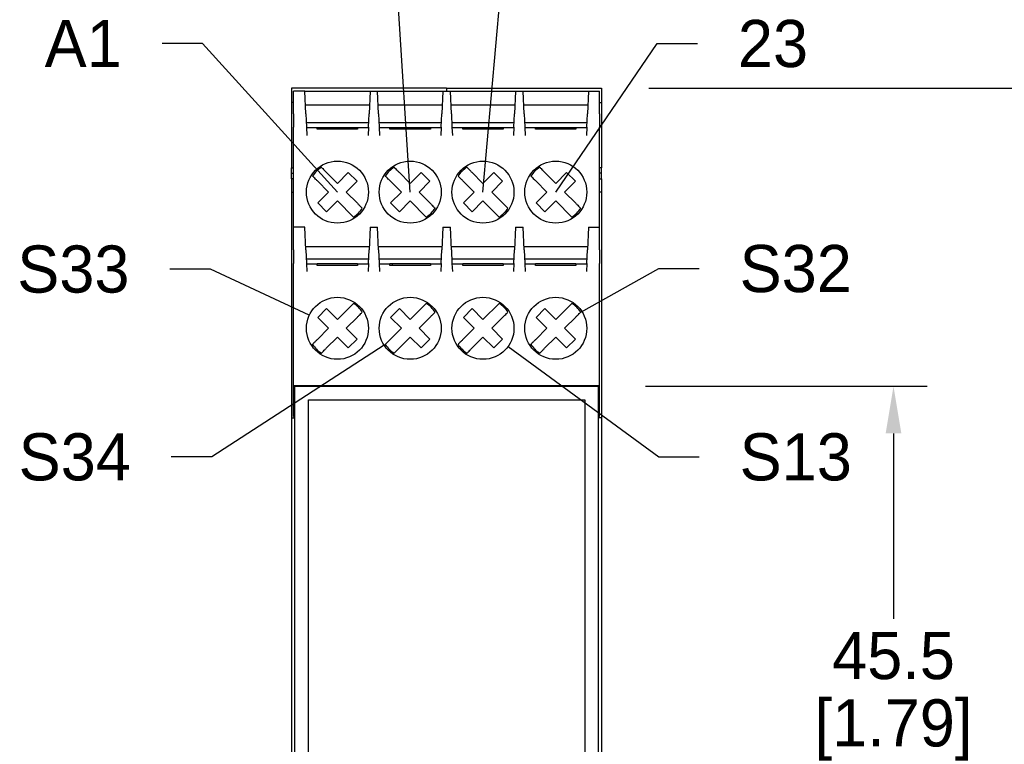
# Model space of a CAD drawing. Header units: inches. Extents: x 0 to 432, y 0 to 279.
# Tile 4 of 6: x 279 to 352, y 170 to 224. Entities that reach past the tile are written whole.
import ezdxf
from ezdxf import colors
from ezdxf.entities.mleader import LeaderData, LeaderLine
from ezdxf.math import Vec2, Vec3

# ---------------------------------------------------------------- set-up
doc = ezdxf.new("R2010")
doc.units = ezdxf.units.IN
doc.header["$LTSCALE"] = 10
doc.header["$MEASUREMENT"] = 0
doc.layers.add('DIMENSIONS', color=140, linetype='Continuous')
doc.dimstyles.get("Standard").update_dxf_attribs({"dimtxt": 3.5, "dimasz": 3.5, "dimexe": 2.5, "dimexo": 3.5, "dimgap": 1, "dimtad": 0, "dimtih": 1, "dimtoh": 1, "dimdec": 1, "dimzin": 0, "dimdsep": 46, "dimtxsty": 'Standard', "dimcen": 0, "dimadec": 0, "dimazin": 0, "dimtfac": 1, "dimtdec": 1, "dimtofl": 0, "dimtmove": 0, "dimatfit": 3, "dimfxl": 1, "dimtolj": 1, "dimtzin": 0, "dimarcsym": 0})

# ---------------------------------------------------------------- blocks, each defined once
blk = doc.blocks.new('*D22')
at = {"layer": 'DEFPOINTS', "color": 0, "transparency": 16777216}
for p in [(321.946, 197.032), (322.046, 151.532), (343.854, 151.532)]:
    blk.add_point(p, dxfattribs=at)
at = {"layer": 'DIMENSIONS', "color": 0, "lineweight": -2, "transparency": 16777216}
for p, q in [((325.446, 197.032), (346.354, 197.032)), ((343.854, 193.532), (343.854, 179.782)), ((343.854, 155.032), (343.854, 168.782)), ((325.546, 151.532), (346.354, 151.532))]:
    blk.add_line(p, q, dxfattribs=at)
at = {"layer": 'DIMENSIONS', "color": 0, "transparency": 16777216}
for points in [[(343.271, 193.532), (344.438, 193.532), (343.854, 197.032)], [(343.271, 155.032), (344.438, 155.032), (343.854, 151.532)]]:
    blk.add_solid(points, dxfattribs=at)
at = {"layer": 'DIMENSIONS', "color": 0, "transparency": 16777216, "char_height": 3.5, "attachment_point": 5}
for s, insert in [('\\A1;45.5', (343.854, 177.032)), ('\\A1;[1.79]', (343.854, 171.532))]:
    blk.add_mtext(s, dxfattribs=dict(at, insert=insert))
blk = doc.blocks.new('*D23')
at = {"layer": 'DEFPOINTS', "color": 0, "transparency": 16777216}
for p in [(322.196, 219.157), (361.749, 219.157), (322.196, 129.307)]:
    blk.add_point(p, dxfattribs=at)
at = {"layer": 'DIMENSIONS', "color": 0, "lineweight": -2, "transparency": 16777216}
for p, q in [((325.696, 219.157), (364.249, 219.157)), ((361.749, 215.657), (361.749, 179.732)), ((361.749, 132.807), (361.749, 168.732)), ((325.696, 129.307), (364.249, 129.307))]:
    blk.add_line(p, q, dxfattribs=at)
at = {"layer": 'DIMENSIONS', "color": 0, "transparency": 16777216}
for points in [[(361.165, 215.657), (362.332, 215.657), (361.749, 219.157)], [(361.165, 132.807), (362.332, 132.807), (361.749, 129.307)]]:
    blk.add_solid(points, dxfattribs=at)
at = {"layer": 'DIMENSIONS', "color": 0, "transparency": 16777216, "char_height": 3.5, "attachment_point": 5}
for s, insert in [('\\A1;89.9', (361.749, 176.982)), ('\\A1;[3.54]', (361.749, 171.482))]:
    blk.add_mtext(s, dxfattribs=dict(at, insert=insert))
blk = doc.blocks.new('_None')

msp = doc.modelspace()

# ---------------------------------------------------------------- linework, layer by layer
for p, q in [((299.196, 219.157), (299.196, 218.082)), ((310.696, 219.157), (299.196, 219.157)), ((299.346, 217.241), (299.346, 218.932)), ((300.178, 218.932), (299.346, 218.932)), ((300.178, 218.932), (305.014, 218.932)), ((300.252, 217.241), (300.178, 218.932)), ((305.014, 218.932), (304.94, 217.241)), ((305.014, 218.932), (305.578, 218.932)), ((305.578, 218.932), (310.414, 218.932)), ((305.652, 217.241), (305.578, 218.932)), ((310.414, 218.932), (310.34, 217.241)), ((310.414, 218.932), (310.978, 218.932)), ((310.696, 219.157), (322.196, 219.157)), ((310.696, 219.157), (310.696, 218.932)), ((310.696, 219.157), (310.696, 218.932)), ((310.978, 218.932), (315.814, 218.932)), ((311.052, 217.241), (310.978, 218.932)), ((315.814, 218.932), (315.74, 217.241)), ((315.814, 218.932), (316.378, 218.932)), ((316.378, 218.932), (321.214, 218.932)), ((316.452, 217.241), (316.378, 218.932)), ((321.214, 218.932), (321.14, 217.241)), ((321.214, 218.932), (322.046, 218.932)), ((322.046, 217.241), (322.046, 218.932)), ((322.196, 219.157), (322.196, 218.082)), ((299.196, 218.082), (299.196, 213.232)), ((299.346, 218.082), (299.196, 218.082)), ((300.222, 217.92), (304.97, 217.92)), ((305.622, 217.92), (310.37, 217.92)), ((311.022, 217.92), (315.77, 217.92)), ((316.422, 217.92), (321.17, 217.92)), ((322.046, 218.082), (322.196, 218.082)), ((322.196, 218.082), (322.196, 213.232)), ((299.346, 217.241), (299.346, 216.249)), ((300.252, 217.241), (300.295, 216.249)), ((304.897, 216.249), (304.94, 217.241)), ((305.652, 217.241), (305.695, 216.249)), ((310.297, 216.249), (310.34, 217.241)), ((311.052, 217.241), (311.095, 216.249)), ((315.697, 216.249), (315.74, 217.241)), ((316.452, 217.241), (316.495, 216.249)), ((321.097, 216.249), (321.14, 217.241)), ((322.046, 217.241), (322.046, 216.249)), ((299.346, 208.832), (299.346, 216.249)), ((300.28, 216.592), (304.912, 216.592)), ((300.295, 216.249), (300.322, 215.647)), ((304.897, 216.249), (304.871, 215.647)), ((305.68, 216.592), (310.312, 216.592)), ((305.695, 216.249), (305.722, 215.647)), ((310.297, 216.249), (310.271, 215.647)), ((311.08, 216.592), (315.712, 216.592)), ((311.095, 216.249), (311.122, 215.647)), ((315.697, 216.249), (315.671, 215.647)), ((316.48, 216.592), (321.112, 216.592)), ((316.495, 216.249), (316.522, 215.647)), ((321.097, 216.249), (321.071, 215.647)), ((322.046, 208.832), (322.046, 216.249)), ((301.096, 216.192), (300.298, 216.192)), ((301.096, 216.232), (304.096, 216.232)), ((301.096, 216.192), (301.096, 216.232)), ((301.096, 216.102), (301.096, 216.192)), ((304.096, 216.102), (301.096, 216.102)), ((304.096, 216.232), (304.096, 216.192)), ((304.096, 216.192), (304.096, 216.102)), ((304.894, 216.192), (304.096, 216.192)), ((306.496, 216.192), (305.698, 216.192)), ((306.496, 216.192), (306.496, 216.232)), ((306.496, 216.232), (309.496, 216.232)), ((306.496, 216.102), (306.496, 216.192)), ((309.496, 216.102), (306.496, 216.102)), ((309.496, 216.232), (309.496, 216.192)), ((309.496, 216.192), (309.496, 216.102)), ((310.294, 216.192), (309.496, 216.192)), ((311.896, 216.192), (311.098, 216.192)), ((311.896, 216.192), (311.896, 216.232)), ((311.896, 216.232), (314.896, 216.232)), ((311.896, 216.102), (311.896, 216.192)), ((314.896, 216.102), (311.896, 216.102)), ((314.896, 216.232), (314.896, 216.192)), ((314.896, 216.192), (314.896, 216.102)), ((315.694, 216.192), (314.896, 216.192)), ((317.296, 216.192), (316.498, 216.192)), ((317.296, 216.232), (320.296, 216.232)), ((317.296, 216.192), (317.296, 216.232)), ((317.296, 216.102), (317.296, 216.192)), ((320.296, 216.102), (317.296, 216.102)), ((320.296, 216.232), (320.296, 216.192)), ((320.296, 216.192), (320.296, 216.102)), ((321.094, 216.192), (320.296, 216.192)), ((299.196, 212.832), (299.196, 213.232)), ((299.196, 213.232), (299.346, 213.232)), ((299.196, 212.432), (299.196, 212.832)), ((299.196, 212.832), (299.346, 212.832)), ((301.766, 212.916), (302.596, 212.086)), ((302.596, 212.086), (303.4, 212.891)), ((303.4, 212.891), (304.054, 212.237)), ((307.166, 212.916), (307.996, 212.086)), ((307.996, 212.086), (308.8, 212.891)), ((308.8, 212.891), (309.454, 212.237)), ((312.566, 212.916), (313.396, 212.086)), ((313.396, 212.086), (314.2, 212.891)), ((314.2, 212.891), (314.854, 212.237)), ((317.966, 212.916), (318.796, 212.086)), ((318.796, 212.086), (319.6, 212.891)), ((319.6, 212.891), (320.254, 212.237)), ((322.196, 213.232), (322.046, 213.232)), ((322.196, 212.832), (322.046, 212.832)), ((322.196, 212.832), (322.196, 213.232)), ((322.196, 212.432), (322.196, 212.832)), ((299.196, 212.432), (299.196, 211.432)), ((299.346, 212.432), (299.196, 212.432)), ((301.942, 211.432), (301.112, 212.262)), ((304.054, 212.237), (303.25, 211.432)), ((307.342, 211.432), (306.512, 212.262)), ((309.454, 212.237), (308.65, 211.432)), ((312.742, 211.432), (311.912, 212.262)), ((314.854, 212.237), (314.05, 211.432)), ((318.142, 211.432), (317.312, 212.262)), ((320.254, 212.237), (319.45, 211.432)), ((322.046, 212.432), (322.196, 212.432)), ((322.196, 212.432), (322.196, 211.432)), ((299.196, 211.432), (299.196, 194.682)), ((299.196, 211.432), (299.346, 211.432)), ((301.138, 210.628), (301.942, 211.432)), ((303.25, 211.432), (304.08, 210.603)), ((306.538, 210.628), (307.342, 211.432)), ((308.65, 211.432), (309.48, 210.603)), ((311.938, 210.628), (312.742, 211.432)), ((314.05, 211.432), (314.88, 210.603)), ((317.338, 210.628), (318.142, 211.432)), ((319.45, 211.432), (320.28, 210.603)), ((322.196, 211.432), (322.046, 211.432)), ((322.196, 211.432), (322.196, 194.682)), ((301.792, 209.974), (301.138, 210.628)), ((302.596, 210.778), (301.792, 209.974)), ((303.79, 209.585), (302.596, 210.778)), ((307.192, 209.974), (306.538, 210.628)), ((307.996, 210.778), (307.192, 209.974)), ((309.19, 209.585), (307.996, 210.778)), ((312.592, 209.974), (311.938, 210.628)), ((313.396, 210.778), (312.592, 209.974)), ((314.59, 209.585), (313.396, 210.778)), ((317.992, 209.974), (317.338, 210.628)), ((318.796, 210.778), (317.992, 209.974)), ((319.99, 209.585), (318.796, 210.778)), ((299.346, 207.141), (299.346, 208.832)), ((300.178, 208.832), (299.346, 208.832)), ((300.252, 207.141), (300.178, 208.832)), ((305.014, 208.832), (304.94, 207.141)), ((305.014, 208.832), (305.578, 208.832)), ((305.652, 207.141), (305.578, 208.832)), ((310.414, 208.832), (310.34, 207.141)), ((310.414, 208.832), (310.978, 208.832)), ((311.052, 207.141), (310.978, 208.832)), ((315.814, 208.832), (315.74, 207.141)), ((315.814, 208.832), (316.378, 208.832)), ((316.452, 207.141), (316.378, 208.832)), ((321.214, 208.832), (321.14, 207.141)), ((321.214, 208.832), (322.046, 208.832)), ((322.046, 207.141), (322.046, 208.832)), ((299.346, 207.141), (299.346, 206.149)), ((304.951, 207.387), (300.241, 207.387)), ((300.252, 207.141), (300.295, 206.149)), ((304.897, 206.149), (304.94, 207.141)), ((310.351, 207.387), (305.641, 207.387)), ((305.652, 207.141), (305.695, 206.149)), ((310.297, 206.149), (310.34, 207.141)), ((315.751, 207.387), (311.041, 207.387)), ((311.052, 207.141), (311.095, 206.149)), ((315.697, 206.149), (315.74, 207.141)), ((321.151, 207.387), (316.441, 207.387)), ((316.452, 207.141), (316.495, 206.149)), ((321.097, 206.149), (321.14, 207.141)), ((322.046, 207.141), (322.046, 206.149)), ((299.346, 197.082), (299.346, 206.149)), ((300.28, 206.492), (304.912, 206.492)), ((300.295, 206.149), (300.322, 205.547)), ((301.096, 206.092), (300.298, 206.092)), ((301.096, 206.092), (301.096, 206.132)), ((301.096, 206.132), (304.096, 206.132)), ((301.096, 206.002), (301.096, 206.092)), ((304.096, 206.132), (304.096, 206.092)), ((304.096, 206.092), (304.096, 206.002)), ((304.894, 206.092), (304.096, 206.092)), ((304.897, 206.149), (304.871, 205.547)), ((305.68, 206.492), (310.312, 206.492)), ((305.695, 206.149), (305.722, 205.547)), ((306.496, 206.092), (305.698, 206.092)), ((306.496, 206.092), (306.496, 206.132)), ((306.496, 206.132), (309.496, 206.132)), ((306.496, 206.002), (306.496, 206.092)), ((306.646, 206.132), (306.646, 206.002)), ((309.496, 206.132), (309.496, 206.092)), ((309.496, 206.092), (309.496, 206.002)), ((310.294, 206.092), (309.496, 206.092)), ((310.297, 206.149), (310.271, 205.547)), ((311.08, 206.492), (315.712, 206.492)), ((311.095, 206.149), (311.122, 205.547)), ((311.896, 206.092), (311.098, 206.092)), ((311.896, 206.092), (311.896, 206.132)), ((311.896, 206.132), (314.896, 206.132)), ((311.896, 206.002), (311.896, 206.092)), ((314.896, 206.132), (314.896, 206.092)), ((314.896, 206.092), (314.896, 206.002)), ((315.694, 206.092), (314.896, 206.092)), ((315.697, 206.149), (315.671, 205.547)), ((316.48, 206.492), (321.112, 206.492)), ((316.495, 206.149), (316.522, 205.547)), ((317.296, 206.092), (316.498, 206.092)), ((317.296, 206.092), (317.296, 206.132)), ((317.296, 206.132), (320.296, 206.132)), ((317.296, 206.002), (317.296, 206.092)), ((320.296, 206.132), (320.296, 206.092)), ((320.296, 206.092), (320.296, 206.002)), ((321.094, 206.092), (320.296, 206.092)), ((321.097, 206.149), (321.071, 205.547)), ((322.046, 197.082), (322.046, 206.149)), ((304.096, 206.002), (301.096, 206.002)), ((309.496, 206.002), (306.496, 206.002)), ((314.896, 206.002), (311.896, 206.002)), ((320.296, 206.002), (317.296, 206.002)), ((303.79, 203.18), (302.596, 201.986)), ((309.19, 203.18), (307.996, 201.986)), ((314.59, 203.18), (313.396, 201.986)), ((319.99, 203.18), (318.796, 201.986)), ((301.792, 202.791), (301.138, 202.137)), ((302.596, 201.986), (301.792, 202.791)), ((307.192, 202.791), (306.538, 202.137)), ((307.996, 201.986), (307.192, 202.791)), ((312.592, 202.791), (311.938, 202.137)), ((313.396, 201.986), (312.592, 202.791)), ((317.992, 202.791), (317.338, 202.137)), ((318.796, 201.986), (317.992, 202.791)), ((301.138, 202.137), (301.942, 201.332)), ((303.25, 201.332), (304.08, 202.162)), ((306.538, 202.137), (307.342, 201.332)), ((308.65, 201.332), (309.48, 202.162)), ((311.938, 202.137), (312.742, 201.332)), ((314.05, 201.332), (314.88, 202.162)), ((317.338, 202.137), (318.142, 201.332)), ((319.45, 201.332), (320.28, 202.162)), ((301.942, 201.332), (301.112, 200.503)), ((304.054, 200.528), (303.25, 201.332)), ((307.342, 201.332), (306.512, 200.503)), ((309.454, 200.528), (308.65, 201.332)), ((312.742, 201.332), (311.912, 200.503)), ((314.854, 200.528), (314.05, 201.332)), ((318.142, 201.332), (317.312, 200.503)), ((320.254, 200.528), (319.45, 201.332)), ((301.766, 199.849), (302.596, 200.678)), ((302.596, 200.678), (303.4, 199.874)), ((303.4, 199.874), (304.054, 200.528)), ((307.166, 199.849), (307.996, 200.678)), ((307.996, 200.678), (308.8, 199.874)), ((308.8, 199.874), (309.454, 200.528)), ((312.566, 199.849), (313.396, 200.678)), ((313.396, 200.678), (314.2, 199.874)), ((314.2, 199.874), (314.854, 200.528)), ((317.966, 199.849), (318.796, 200.678)), ((318.796, 200.678), (319.6, 199.874)), ((319.6, 199.874), (320.254, 200.528)), ((299.346, 197.082), (322.046, 197.082)), ((299.346, 194.782), (299.346, 197.082)), ((299.446, 197.032), (321.946, 197.032)), ((299.446, 151.532), (299.446, 197.032)), ((301.796, 197.082), (301.796, 197.032)), ((302.096, 197.032), (302.096, 197.082)), ((303.296, 197.082), (303.296, 197.032)), ((303.596, 197.032), (303.596, 197.082)), ((306.321, 197.032), (306.321, 197.082)), ((308.071, 197.082), (308.071, 197.032)), ((309.683, 197.032), (309.683, 197.082)), ((309.696, 197.082), (309.696, 197.032)), ((310.129, 197.032), (310.129, 197.082)), ((311.263, 197.032), (311.263, 197.082)), ((312.223, 197.082), (312.223, 197.032)), ((314.569, 197.082), (314.569, 197.032)), ((315.529, 197.032), (315.529, 197.082)), ((316.663, 197.082), (316.663, 197.032)), ((316.676, 197.082), (316.676, 197.032)), ((317.796, 197.082), (317.796, 197.032)), ((318.096, 197.032), (318.096, 197.082)), ((319.296, 197.082), (319.296, 197.032)), ((319.596, 197.032), (319.596, 197.082)), ((321.946, 197.032), (321.946, 151.532)), ((322.046, 194.782), (322.046, 197.082)), ((300.446, 196.032), (320.946, 196.032)), ((300.446, 152.432), (300.446, 196.032)), ((320.946, 196.032), (320.946, 152.432)), ((299.196, 194.682), (299.196, 153.782)), ((299.196, 194.682), (299.446, 194.682)), ((299.346, 194.782), (299.446, 194.782)), ((322.046, 194.782), (321.946, 194.782)), ((322.196, 194.682), (321.946, 194.682)), ((322.196, 194.682), (322.196, 153.782))]:
    msp.add_line(p, q)
for centre in [(302.596, 211.432), (307.996, 211.432), (313.396, 211.432), (318.796, 211.432), (302.596, 201.332), (307.996, 201.332), (313.396, 201.332), (318.796, 201.332)]:
    msp.add_circle(centre, 2.3)
for centre, start, end in [((302.596, 211.432), 122.86433, 147.13567), ((307.996, 211.432), 122.86433, 147.13567), ((313.396, 211.432), 122.86433, 147.13567), ((318.796, 211.432), 122.86433, 147.13567), ((302.596, 211.432), 302.86433, 327.13567), ((307.996, 211.432), 302.86433, 327.13567), ((313.396, 211.432), 302.86433, 327.13567), ((318.796, 211.432), 302.86433, 327.13567), ((302.596, 201.332), 32.86433, 57.13567), ((307.996, 201.332), 32.86433, 57.13567), ((313.396, 201.332), 32.86433, 57.13567), ((318.796, 201.332), 32.86433, 57.13567), ((302.596, 201.332), 212.86433, 237.13567), ((307.996, 201.332), 212.86433, 237.13567), ((313.396, 201.332), 212.86433, 237.13567), ((318.796, 201.332), 212.86433, 237.13567)]:
    msp.add_arc(centre, 2.2, start, end)
for points, knots in [([(301.112, 212.262), (301.067, 212.308), (301.013, 212.362), (300.929, 212.445), (300.885, 212.49), (300.822, 212.553), (300.792, 212.582), (300.758, 212.616), (300.752, 212.622), (300.748, 212.626)], [0.22731349, 0.22731349, 0.22731349, 0.22731349, 0.24668777, 0.24668777, 0.26559549, 0.26559549, 0.28416262, 0.28416262, 0.30251564, 0.30251564, 0.30251564, 0.30251564]), ([(301.402, 213.28), (301.406, 213.276), (301.413, 213.27), (301.446, 213.236), (301.476, 213.207), (301.539, 213.144), (301.583, 213.099), (301.667, 213.016), (301.721, 212.962), (301.766, 212.916)], [0.30251564, 0.30251564, 0.30251564, 0.30251564, 0.32086866, 0.32086866, 0.33943579, 0.33943579, 0.3583435, 0.3583435, 0.37771778, 0.37771778, 0.37771778, 0.37771778]), ([(306.512, 212.262), (306.467, 212.308), (306.413, 212.362), (306.329, 212.445), (306.285, 212.49), (306.222, 212.553), (306.192, 212.582), (306.158, 212.616), (306.152, 212.622), (306.148, 212.626)], [0.22731349, 0.22731349, 0.22731349, 0.22731349, 0.24668777, 0.24668777, 0.26559549, 0.26559549, 0.28416262, 0.28416262, 0.30251564, 0.30251564, 0.30251564, 0.30251564]), ([(306.802, 213.28), (306.806, 213.276), (306.813, 213.27), (306.846, 213.236), (306.876, 213.207), (306.939, 213.144), (306.983, 213.099), (307.067, 213.016), (307.121, 212.962), (307.166, 212.916)], [0.30251564, 0.30251564, 0.30251564, 0.30251564, 0.32086866, 0.32086866, 0.33943579, 0.33943579, 0.3583435, 0.3583435, 0.37771778, 0.37771778, 0.37771778, 0.37771778]), ([(311.912, 212.262), (311.867, 212.308), (311.813, 212.362), (311.729, 212.445), (311.685, 212.49), (311.622, 212.553), (311.592, 212.582), (311.558, 212.616), (311.552, 212.622), (311.548, 212.626)], [0.22731349, 0.22731349, 0.22731349, 0.22731349, 0.24668777, 0.24668777, 0.26559549, 0.26559549, 0.28416262, 0.28416262, 0.30251564, 0.30251564, 0.30251564, 0.30251564]), ([(312.202, 213.28), (312.206, 213.276), (312.213, 213.27), (312.246, 213.236), (312.276, 213.207), (312.339, 213.144), (312.383, 213.099), (312.467, 213.016), (312.521, 212.962), (312.566, 212.916)], [0.30251564, 0.30251564, 0.30251564, 0.30251564, 0.32086866, 0.32086866, 0.33943579, 0.33943579, 0.3583435, 0.3583435, 0.37771778, 0.37771778, 0.37771778, 0.37771778]), ([(317.312, 212.262), (317.267, 212.308), (317.213, 212.362), (317.129, 212.445), (317.085, 212.49), (317.022, 212.553), (316.992, 212.582), (316.958, 212.616), (316.952, 212.622), (316.948, 212.626)], [0.22731349, 0.22731349, 0.22731349, 0.22731349, 0.24668777, 0.24668777, 0.26559549, 0.26559549, 0.28416262, 0.28416262, 0.30251564, 0.30251564, 0.30251564, 0.30251564]), ([(317.602, 213.28), (317.606, 213.276), (317.613, 213.27), (317.646, 213.236), (317.676, 213.207), (317.739, 213.144), (317.783, 213.099), (317.867, 213.016), (317.921, 212.962), (317.966, 212.916)], [0.30251564, 0.30251564, 0.30251564, 0.30251564, 0.32086866, 0.32086866, 0.33943579, 0.33943579, 0.3583435, 0.3583435, 0.37771778, 0.37771778, 0.37771778, 0.37771778]), ([(304.08, 210.603), (304.126, 210.557), (304.179, 210.503), (304.263, 210.42), (304.308, 210.375), (304.371, 210.312), (304.4, 210.283), (304.434, 210.249), (304.44, 210.243), (304.444, 210.239)], [0.22731349, 0.22731349, 0.22731349, 0.22731349, 0.24668777, 0.24668777, 0.26559549, 0.26559549, 0.28416262, 0.28416262, 0.30251564, 0.30251564, 0.30251564, 0.30251564]), ([(309.48, 210.603), (309.526, 210.557), (309.579, 210.503), (309.663, 210.42), (309.708, 210.375), (309.771, 210.312), (309.8, 210.283), (309.834, 210.249), (309.84, 210.243), (309.844, 210.239)], [0.22731349, 0.22731349, 0.22731349, 0.22731349, 0.24668777, 0.24668777, 0.26559549, 0.26559549, 0.28416262, 0.28416262, 0.30251564, 0.30251564, 0.30251564, 0.30251564]), ([(314.88, 210.603), (314.926, 210.557), (314.979, 210.503), (315.063, 210.42), (315.108, 210.375), (315.171, 210.312), (315.2, 210.283), (315.234, 210.249), (315.24, 210.243), (315.244, 210.239)], [0.22731349, 0.22731349, 0.22731349, 0.22731349, 0.24668777, 0.24668777, 0.26559549, 0.26559549, 0.28416262, 0.28416262, 0.30251564, 0.30251564, 0.30251564, 0.30251564]), ([(320.28, 210.603), (320.326, 210.557), (320.379, 210.503), (320.463, 210.42), (320.508, 210.375), (320.571, 210.312), (320.6, 210.283), (320.634, 210.249), (320.64, 210.243), (320.644, 210.239)], [0.22731349, 0.22731349, 0.22731349, 0.22731349, 0.24668777, 0.24668777, 0.26559549, 0.26559549, 0.28416262, 0.28416262, 0.30251564, 0.30251564, 0.30251564, 0.30251564]), ([(304.08, 202.162), (304.126, 202.208), (304.179, 202.262), (304.263, 202.345), (304.308, 202.39), (304.371, 202.453), (304.4, 202.482), (304.434, 202.516), (304.44, 202.522), (304.444, 202.526)], [0.22731349, 0.22731349, 0.22731349, 0.22731349, 0.24668777, 0.24668777, 0.26559549, 0.26559549, 0.28416262, 0.28416262, 0.30251564, 0.30251564, 0.30251564, 0.30251564]), ([(309.48, 202.162), (309.526, 202.208), (309.579, 202.262), (309.663, 202.345), (309.708, 202.39), (309.771, 202.453), (309.8, 202.482), (309.834, 202.516), (309.84, 202.522), (309.844, 202.526)], [0.22731349, 0.22731349, 0.22731349, 0.22731349, 0.24668777, 0.24668777, 0.26559549, 0.26559549, 0.28416262, 0.28416262, 0.30251564, 0.30251564, 0.30251564, 0.30251564]), ([(314.88, 202.162), (314.926, 202.208), (314.979, 202.262), (315.063, 202.345), (315.108, 202.39), (315.171, 202.453), (315.2, 202.482), (315.234, 202.516), (315.24, 202.522), (315.244, 202.526)], [0.22731349, 0.22731349, 0.22731349, 0.22731349, 0.24668777, 0.24668777, 0.26559549, 0.26559549, 0.28416262, 0.28416262, 0.30251564, 0.30251564, 0.30251564, 0.30251564]), ([(320.28, 202.162), (320.326, 202.208), (320.379, 202.262), (320.463, 202.345), (320.508, 202.39), (320.571, 202.453), (320.6, 202.482), (320.634, 202.516), (320.64, 202.522), (320.644, 202.526)], [0.22731349, 0.22731349, 0.22731349, 0.22731349, 0.24668777, 0.24668777, 0.26559549, 0.26559549, 0.28416262, 0.28416262, 0.30251564, 0.30251564, 0.30251564, 0.30251564]), ([(301.112, 200.503), (301.067, 200.457), (301.013, 200.403), (300.929, 200.32), (300.885, 200.275), (300.822, 200.212), (300.792, 200.183), (300.758, 200.149), (300.752, 200.143), (300.748, 200.139)], [0.22731349, 0.22731349, 0.22731349, 0.22731349, 0.24668777, 0.24668777, 0.26559549, 0.26559549, 0.28416262, 0.28416262, 0.30251564, 0.30251564, 0.30251564, 0.30251564]), ([(306.512, 200.503), (306.467, 200.457), (306.413, 200.403), (306.329, 200.32), (306.285, 200.275), (306.222, 200.212), (306.192, 200.183), (306.158, 200.149), (306.152, 200.143), (306.148, 200.139)], [0.22731349, 0.22731349, 0.22731349, 0.22731349, 0.24668777, 0.24668777, 0.26559549, 0.26559549, 0.28416262, 0.28416262, 0.30251564, 0.30251564, 0.30251564, 0.30251564]), ([(311.912, 200.503), (311.867, 200.457), (311.813, 200.403), (311.729, 200.32), (311.685, 200.275), (311.622, 200.212), (311.592, 200.183), (311.558, 200.149), (311.552, 200.143), (311.548, 200.139)], [0.22731349, 0.22731349, 0.22731349, 0.22731349, 0.24668777, 0.24668777, 0.26559549, 0.26559549, 0.28416262, 0.28416262, 0.30251564, 0.30251564, 0.30251564, 0.30251564]), ([(317.312, 200.503), (317.267, 200.457), (317.213, 200.403), (317.129, 200.32), (317.085, 200.275), (317.022, 200.212), (316.992, 200.183), (316.958, 200.149), (316.952, 200.143), (316.948, 200.139)], [0.22731349, 0.22731349, 0.22731349, 0.22731349, 0.24668777, 0.24668777, 0.26559549, 0.26559549, 0.28416262, 0.28416262, 0.30251564, 0.30251564, 0.30251564, 0.30251564]), ([(301.402, 199.485), (301.406, 199.489), (301.413, 199.495), (301.446, 199.528), (301.476, 199.558), (301.539, 199.621), (301.583, 199.666), (301.667, 199.749), (301.721, 199.803), (301.766, 199.849)], [0.30251564, 0.30251564, 0.30251564, 0.30251564, 0.32086866, 0.32086866, 0.33943579, 0.33943579, 0.3583435, 0.3583435, 0.37771778, 0.37771778, 0.37771778, 0.37771778]), ([(306.802, 199.485), (306.806, 199.489), (306.813, 199.495), (306.846, 199.528), (306.876, 199.558), (306.939, 199.621), (306.983, 199.666), (307.067, 199.749), (307.121, 199.803), (307.166, 199.849)], [0.30251564, 0.30251564, 0.30251564, 0.30251564, 0.32086866, 0.32086866, 0.33943579, 0.33943579, 0.3583435, 0.3583435, 0.37771778, 0.37771778, 0.37771778, 0.37771778]), ([(312.202, 199.485), (312.206, 199.489), (312.213, 199.495), (312.246, 199.528), (312.276, 199.558), (312.339, 199.621), (312.383, 199.666), (312.467, 199.749), (312.521, 199.803), (312.566, 199.849)], [0.30251564, 0.30251564, 0.30251564, 0.30251564, 0.32086866, 0.32086866, 0.33943579, 0.33943579, 0.3583435, 0.3583435, 0.37771778, 0.37771778, 0.37771778, 0.37771778]), ([(317.602, 199.485), (317.606, 199.489), (317.613, 199.495), (317.646, 199.528), (317.676, 199.558), (317.739, 199.621), (317.783, 199.666), (317.867, 199.749), (317.921, 199.803), (317.966, 199.849)], [0.30251564, 0.30251564, 0.30251564, 0.30251564, 0.32086866, 0.32086866, 0.33943579, 0.33943579, 0.3583435, 0.3583435, 0.37771778, 0.37771778, 0.37771778, 0.37771778])]:
    msp.add_open_spline(points, degree=3, knots=knots)

# ---------------------------------------------------------------- dimensions: what is measured, and where the dimension line sits
at = {"layer": 'DIMENSIONS'}
for base, p1, p2, picture, middle in [((361.748765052, 219.157417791), (322.196088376, 129.307417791), (322.196088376, 219.157417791), '*D23', (361.748765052, 174.232417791)), ((343.854, 151.532), (321.946, 197.032), (322.046, 151.532), '*D22', (343.854, 174.282))]:
    dim = msp.add_linear_dim(base=base, p1=p1, p2=p2, angle=90, dimstyle='Standard', override={"dimpost": '\\X'}, dxfattribs=at)
    dim.commit()
    dim.dimension.update_dxf_attribs({"geometry": picture, "text_midpoint": middle})

# ---------------------------------------------------------------- leaders
ml = msp.add_multileader_mtext('Standard', dxfattribs=at)
ml.set_content('37', color=256)
ml.set_leader_properties()
ml.set_arrow_properties(name='NONE')
ml.build(insert=Vec2(0, 0))
ml.multileader.update_dxf_attribs({"text_right_attachment_type": 2, "dogleg_length": 3, "arrow_head_size": 3.5})
ctx = ml.context
ctx.base_point, ctx.char_height, ctx.arrow_head_size, ctx.landing_gap_size, ctx.plane_origin = Vec3(292.051, 228.904), 3.5, 3.5, 3, Vec3(307.996, 211.432)
ctx.right_attachment, ctx.text_align_type = 2, 2
notes = []
notes.append((ctx, [(0, (1, 1, 0), (306.884, 228.904), (-1, 0), 3, [(0, [(307.996, 211.432)], 0, [])])]))
ctx.mtext.insert, ctx.mtext.alignment, ctx.mtext.flow_direction = Vec3(300.884, 230.654), 3, 5
ml = msp.add_multileader_mtext('Standard', dxfattribs=at)
ml.set_content('13', color=256)
ml.set_leader_properties()
ml.set_arrow_properties(name='NONE')
ml.build(insert=Vec2(0, 0))
ml.multileader.update_dxf_attribs({"text_right_attachment_type": 6, "dogleg_length": 3, "arrow_head_size": 3.5})
ctx = ml.context
ctx.base_point, ctx.char_height, ctx.arrow_head_size, ctx.landing_gap_size, ctx.plane_origin = Vec3(317.946, 228.904), 3.5, 3.5, 3, Vec3(313.396, 211.432)
ctx.right_attachment = 6
notes.append((ctx, [(0, (1, 1, 0), (314.946, 228.904), (1, 0), 3, [(0, [(313.396, 211.432)], 0, [])])]))
ctx.mtext.insert, ctx.mtext.flow_direction = Vec3(320.946, 230.654), 5
ml = msp.add_multileader_mtext('Standard', dxfattribs=at)
ml.set_content('A1', color=256)
ml.set_leader_properties()
ml.set_arrow_properties(name='NONE')
ml.build(insert=Vec2(0, 0))
ml.multileader.update_dxf_attribs({"text_right_attachment_type": 2, "dogleg_length": 3, "arrow_head_size": 3.5})
ctx = ml.context
ctx.base_point, ctx.char_height, ctx.arrow_head_size, ctx.landing_gap_size, ctx.plane_origin = Vec3(278.931, 222.46), 3.5, 3.5, 3, Vec3(302.596, 211.432)
ctx.right_attachment, ctx.text_align_type = 2, 2
notes.append((ctx, [(0, (1, 1, 0), (292.597, 222.46), (-1, 0), 3, [(0, [(302.596, 211.432)], 0, [])])]))
ctx.mtext.insert, ctx.mtext.alignment, ctx.mtext.flow_direction = Vec3(286.597, 224.21), 3, 5
ml = msp.add_multileader_mtext('Standard', dxfattribs=at)
ml.set_content('23', color=256)
ml.set_leader_properties()
ml.set_arrow_properties(name='NONE')
ml.build(insert=Vec2(0, 0))
ml.multileader.update_dxf_attribs({"text_right_attachment_type": 6, "dogleg_length": 3, "arrow_head_size": 3.5})
ctx = ml.context
ctx.base_point, ctx.char_height, ctx.arrow_head_size, ctx.landing_gap_size, ctx.plane_origin = Vec3(329.311, 222.46), 3.5, 3.5, 3, Vec3(318.796, 211.432)
ctx.right_attachment = 6
notes.append((ctx, [(0, (1, 1, 0), (326.311, 222.46), (1, 0), 3, [(0, [(318.796, 211.432)], 0, [])])]))
ctx.mtext.insert, ctx.mtext.flow_direction = Vec3(332.311, 224.21), 5
ml = msp.add_multileader_mtext('Standard', dxfattribs=at)
ml.set_content('S33', color=256)
ml.set_leader_properties()
ml.set_arrow_properties(name='NONE')
ml.build(insert=Vec2(0, 0))
ml.multileader.update_dxf_attribs({"text_right_attachment_type": 2, "dogleg_length": 3, "arrow_head_size": 3.5})
ctx = ml.context
ctx.base_point, ctx.char_height, ctx.arrow_head_size, ctx.landing_gap_size, ctx.plane_origin = Vec3(274.834, 205.728), 3.5, 3.5, 3, Vec3(302.596, 201.332)
ctx.right_attachment, ctx.text_align_type = 2, 2
notes.append((ctx, [(0, (1, 1, 0), (293.167, 205.728), (-1, 0), 3, [(0, [(300.511, 202.304)], 0, [])])]))
ctx.mtext.insert, ctx.mtext.alignment, ctx.mtext.flow_direction = Vec3(287.167, 207.478), 3, 5
ml = msp.add_multileader_mtext('Standard', dxfattribs=at)
ml.set_content('S32', color=256)
ml.set_leader_properties()
ml.set_arrow_properties(name='NONE')
ml.build(insert=Vec2(0, 0))
ml.multileader.update_dxf_attribs({"text_right_attachment_type": 2, "dogleg_length": 3, "arrow_head_size": 3.5})
ctx = ml.context
ctx.base_point, ctx.char_height, ctx.arrow_head_size, ctx.landing_gap_size, ctx.plane_origin = Vec3(329.435, 205.766), 3.5, 3.5, 3, Vec3(318.796, 201.332)
ctx.right_attachment = 2
notes.append((ctx, [(1, (1, 1, 0), (326.435, 205.766), (1, 0), 3, [(0, [(320.644, 202.526)], 0, [])])]))
ctx.mtext.insert, ctx.mtext.flow_direction = Vec3(332.435, 207.516), 5
ml = msp.add_multileader_mtext('Standard', dxfattribs=at)
ml.set_content('S34', color=256)
ml.set_leader_properties()
ml.set_arrow_properties(name='NONE')
ml.build(insert=Vec2(0, 0))
ml.multileader.update_dxf_attribs({"text_right_attachment_type": 2, "dogleg_length": 3, "arrow_head_size": 3.5})
ctx = ml.context
ctx.base_point, ctx.char_height, ctx.arrow_head_size, ctx.landing_gap_size, ctx.plane_origin = Vec3(274.936, 191.797), 3.5, 3.5, 3, Vec3(307.996, 201.332)
ctx.right_attachment, ctx.text_align_type = 2, 2
notes.append((ctx, [(0, (1, 1, 0), (293.269, 191.797), (-1, 0), 3, [(0, [(306.065, 200.082)], 0, [])])]))
ctx.mtext.insert, ctx.mtext.alignment, ctx.mtext.flow_direction = Vec3(287.269, 193.547), 3, 5
ml = msp.add_multileader_mtext('Standard', dxfattribs=at)
ml.set_content('S13', color=256)
ml.set_leader_properties()
ml.set_arrow_properties(name='NONE')
ml.build(insert=Vec2(0, 0))
ml.multileader.update_dxf_attribs({"text_right_attachment_type": 2, "dogleg_length": 3, "arrow_head_size": 3.5})
ctx = ml.context
ctx.base_point, ctx.char_height, ctx.arrow_head_size, ctx.landing_gap_size, ctx.plane_origin = Vec3(329.437, 191.797), 3.5, 3.5, 3, Vec3(313.396, 201.332)
ctx.right_attachment = 2
notes.append((ctx, [(1, (1, 1, 0), (326.437, 191.797), (1, 0), 3, [(0, [(315.253, 199.975)], 0, [])])]))
ctx.mtext.insert, ctx.mtext.flow_direction = Vec3(332.437, 193.547), 5
for ctx, leaders in notes:
    for number, flags, end, landing, length, lines in leaders:
        leader = LeaderData()
        leader.index, (leader.has_last_leader_line, leader.has_dogleg_vector, leader.attachment_direction) = number, flags
        leader.last_leader_point, leader.dogleg_vector, leader.dogleg_length = Vec3(end), Vec3(landing), length
        for number, points, colour, breaks in lines:
            line = LeaderLine()
            line.index, line.vertices, line.color, line.breaks = number, Vec3.list(points), colors.encode_raw_color(colour), breaks
            leader.lines.append(line)
        ctx.leaders.append(leader)

doc.saveas('drawing.dxf')
